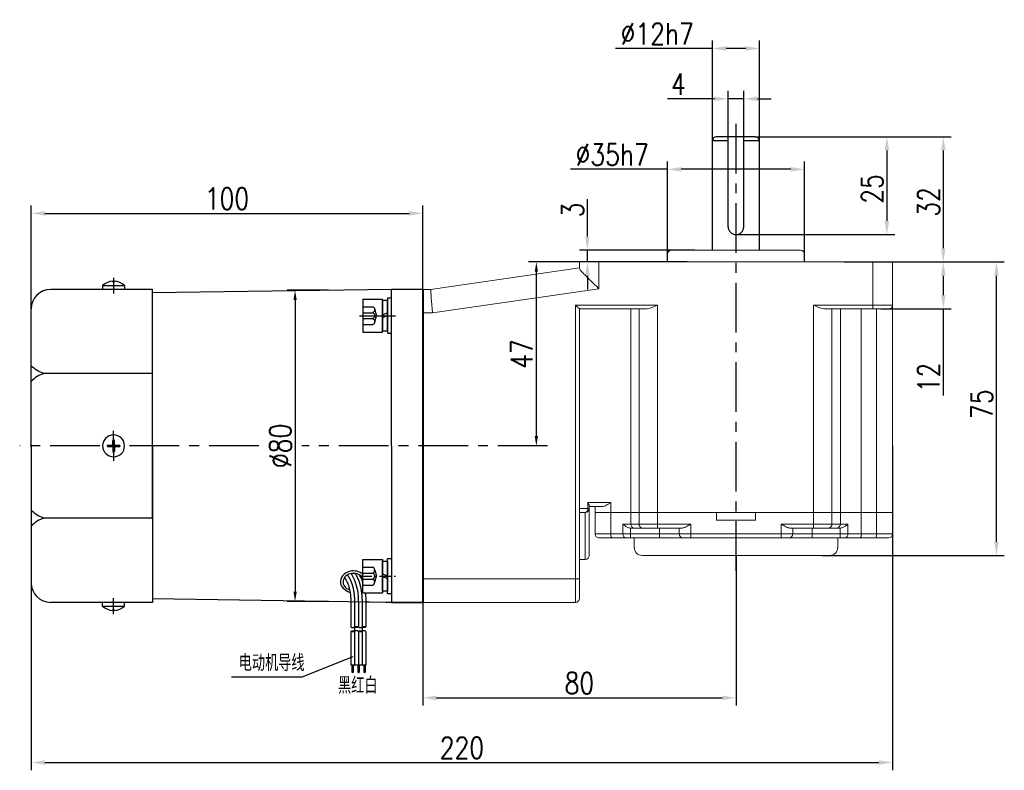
# Model space of a CAD drawing. Header units: inches. Extents: x -739 to 4096, y 9 to 1581.
# Tile 30 of 36: x 2758 to 3009, y 1046 to 1238. Entities that reach past the tile are written whole.
import ezdxf

# ---------------------------------------------------------------- set-up
doc = ezdxf.new("R2010")
doc.units = ezdxf.units.IN
doc.header["$LTSCALE"] = 10
doc.header["$MEASUREMENT"] = 0
doc.linetypes.add('CENTER', pattern=[10.16, 6.35, -1.27, 1.27, -1.27])
doc.linetypes.add('HIDDEN', pattern=[1.905, 1.27, -0.635])
for name, color, linetype in [('1轮廓实线层', 7, 'Continuous'), ('2细线层', 4, 'Continuous'), ('3中心线层', 1, 'CENTER'), ('4虚线层', 6, 'HIDDEN'), ('5剖面线层', 2, 'Continuous'), ('6文字层', 3, 'Continuous'), ('7标注层', 4, 'Continuous')]:
    doc.layers.add(name, color=color, linetype=linetype)
doc.layers.add('图层2', color=4, linetype='Continuous', lineweight=40)
doc.styles.add('PC_TEXTSTYLE', font='isocp.shx', dxfattribs={"width": 0.8, "bigfont": 'HZFS.SHX'})
doc.styles.add('TH_GBDIM', font='romans.shx', dxfattribs={"width": 0.8, "bigfont": 'gbcbig.shx'})
doc.dimstyles.new('TH_GBDIM', dxfattribs={"dimtxt": 3.5, "dimasz": 2.5, "dimexe": 2, "dimexo": 0, "dimgap": 1, "dimtad": 1, "dimdec": 4, "dimdsep": 46, "dimtxsty": 'TH_GBDIM', "dimcen": 0.09, "dimclrd": 4, "dimclre": 4, "dimclrt": 3, "dimadec": 0, "dimazin": 0, "dimtfac": 1, "dimtdec": 4, "dimtmove": 0, "dimatfit": 3, "dimfxl": 1, "dimtzin": 0, "dimarcsym": 0})
pattern_1 = [(45, (2694.6998, 922.9084), (1.436841, -1.436841), [])]
pattern_2 = [(45, (2692.7798, 922.9084), (1.436841, -1.436841), [])]

# ---------------------------------------------------------------- blocks, each defined once
blk = doc.blocks.new('*D166')
at = {"layer": '7标注层', "color": 4, "lineweight": -2, "transparency": 16777216}
for p, q in [((2760.76, 1147.12), (2760.76, 1190.12)), ((2860.8, 1168.69), (2860.8, 1190.12)), ((2764.26, 1188.12), (2857.3, 1188.12))]:
    blk.add_line(p, q, dxfattribs=at)
at = {"layer": '7标注层', "color": 4, "transparency": 16777216}
for points in [[(2764.26, 1188.7), (2764.26, 1187.54), (2760.76, 1188.12)], [(2857.3, 1188.7), (2857.3, 1187.54), (2860.8, 1188.12)]]:
    blk.add_solid(points, dxfattribs=at)
at = {"layer": 'Defpoints', "color": 0, "transparency": 16777216}
for p in [(2860.8, 1188.12), (2860.8, 1168.69), (2760.76, 1147.12)]:
    blk.add_point(p, dxfattribs=at)
at = {"layer": '7标注层', "color": 3, "transparency": 16777216, "insert": (2810.78, 1191.87), "char_height": 5.5, "attachment_point": 5, "style": 'TH_GBDIM'}
blk.add_mtext('100', dxfattribs=at)
blk = doc.blocks.new('*D167')
at = {"layer": '7标注层', "color": 4, "lineweight": -2, "transparency": 16777216}
for p, q in [((2836.72, 1168.45), (2826.16, 1168.45)), ((2828.16, 1165.95), (2828.16, 1091.43)), ((2836.72, 1088.93), (2826.16, 1088.93))]:
    blk.add_line(p, q, dxfattribs=at)
at = {"layer": '7标注层', "color": 4, "transparency": 16777216}
for points in [[(2827.74, 1165.95), (2828.58, 1165.95), (2828.16, 1168.45)], [(2827.74, 1091.43), (2828.58, 1091.43), (2828.16, 1088.93)]]:
    blk.add_solid(points, dxfattribs=at)
at = {"layer": 'Defpoints', "color": 0, "transparency": 16777216}
for p in [(2836.72, 1168.45), (2828.16, 1088.93), (2836.72, 1088.93)]:
    blk.add_point(p, dxfattribs=at)
at = {"layer": '7标注层', "color": 3, "transparency": 16777216, "insert": (2824.41, 1128.69), "char_height": 5.5, "attachment_point": 5, "rotation": 90, "style": 'TH_GBDIM'}
blk.add_mtext('{%%c80}{}{}', dxfattribs=at)
blk = doc.blocks.new('*D180')
at = {"layer": '7标注层', "color": 4, "lineweight": -2, "transparency": 16777216}
for p, q in [((2940.8, 1100.69), (2940.8, 1062.3)), ((2860.8, 1088.69), (2860.8, 1062.3)), ((2864.3, 1064.3), (2937.3, 1064.3))]:
    blk.add_line(p, q, dxfattribs=at)
at = {"layer": '7标注层', "color": 4, "transparency": 16777216}
for points in [[(2864.3, 1064.88), (2864.3, 1063.71), (2860.8, 1064.3)], [(2937.3, 1064.88), (2937.3, 1063.71), (2940.8, 1064.3)]]:
    blk.add_solid(points, dxfattribs=at)
at = {"layer": 'Defpoints', "color": 0, "transparency": 16777216}
for p in [(2940.8, 1100.69), (2860.8, 1088.69), (2940.8, 1064.3)]:
    blk.add_point(p, dxfattribs=at)
at = {"layer": '7标注层', "color": 3, "transparency": 16777216, "insert": (2900.8, 1068.05), "char_height": 5.5, "attachment_point": 5, "style": 'TH_GBDIM'}
blk.add_mtext('80', dxfattribs=at)
blk = doc.blocks.new('*D181')
at = {"layer": '7标注层', "color": 4, "lineweight": -2, "transparency": 16777216}
for p, q in [((2900.8, 1175.69), (2887.79, 1175.69)), ((2889.79, 1173.19), (2889.79, 1131.19)), ((2892.33, 1128.69), (2887.79, 1128.69))]:
    blk.add_line(p, q, dxfattribs=at)
at = {"layer": '7标注层', "color": 4, "transparency": 16777216}
for points in [[(2889.37, 1173.19), (2890.21, 1173.19), (2889.79, 1175.69)], [(2889.37, 1131.19), (2890.21, 1131.19), (2889.79, 1128.69)]]:
    blk.add_solid(points, dxfattribs=at)
at = {"layer": 'Defpoints', "color": 0, "transparency": 16777216}
for p in [(2900.8, 1175.69), (2889.79, 1128.69), (2892.33, 1128.69)]:
    blk.add_point(p, dxfattribs=at)
at = {"layer": '7标注层', "color": 3, "transparency": 16777216, "insert": (2886.04, 1152.19), "char_height": 5.5, "attachment_point": 5, "rotation": 90, "style": 'TH_GBDIM'}
blk.add_mtext('{47}{}{}', dxfattribs=at)
blk = doc.blocks.new('*D182')
at = {"layer": '7标注层', "color": 4, "lineweight": -2, "transparency": 16777216}
for p, q in [((2980.8, 1175.69), (2995.76, 1175.69)), ((2993.76, 1172.19), (2993.76, 1167.19)), ((2977.8, 1163.69), (2995.76, 1163.69)), ((2993.76, 1163.69), (2993.76, 1141.6))]:
    blk.add_line(p, q, dxfattribs=at)
at = {"layer": '7标注层', "color": 4, "transparency": 16777216}
for points in [[(2993.17, 1172.19), (2994.34, 1172.19), (2993.76, 1175.69)], [(2993.17, 1167.19), (2994.34, 1167.19), (2993.76, 1163.69)]]:
    blk.add_solid(points, dxfattribs=at)
at = {"layer": 'Defpoints', "color": 0, "transparency": 16777216}
for p in [(2980.8, 1175.69), (2977.8, 1163.69), (2993.76, 1163.69)]:
    blk.add_point(p, dxfattribs=at)
at = {"layer": '7标注层', "color": 3, "transparency": 16777216, "insert": (2990.01, 1146.16), "char_height": 5.5, "attachment_point": 5, "rotation": 90, "style": 'TH_GBDIM'}
blk.add_mtext('{12}{}{}', dxfattribs=at)
blk = doc.blocks.new('*D183')
at = {"layer": '7标注层', "color": 4, "lineweight": -2, "transparency": 16777216}
for p, q in [((2980.8, 1175.69), (3009.34, 1175.69)), ((3007.34, 1104.19), (3007.34, 1172.19)), ((2962.84, 1100.69), (3009.34, 1100.69))]:
    blk.add_line(p, q, dxfattribs=at)
at = {"layer": '7标注层', "color": 4, "transparency": 16777216}
for points in [[(3006.76, 1172.19), (3007.93, 1172.19), (3007.34, 1175.69)], [(3006.76, 1104.19), (3007.93, 1104.19), (3007.34, 1100.69)]]:
    blk.add_solid(points, dxfattribs=at)
at = {"layer": 'Defpoints', "color": 0, "transparency": 16777216}
for p in [(2980.8, 1175.69), (3007.34, 1175.69), (2962.84, 1100.69)]:
    blk.add_point(p, dxfattribs=at)
at = {"layer": '7标注层', "color": 3, "transparency": 16777216, "insert": (3003.59, 1139.35), "char_height": 5.5, "attachment_point": 5, "rotation": 90, "style": 'TH_GBDIM'}
blk.add_mtext('{75}{}{}', dxfattribs=at)
blk = doc.blocks.new('*D184')
at = {"layer": '7标注层', "color": 4, "lineweight": -2, "transparency": 16777216}
for p, q in [((2902.83, 1182.19), (2902.83, 1191.75)), ((2930.26, 1178.69), (2900.83, 1178.69)), ((2902.83, 1175.69), (2902.83, 1178.69)), ((2928.3, 1175.69), (2900.83, 1175.69)), ((2902.83, 1172.19), (2902.83, 1168.69))]:
    blk.add_line(p, q, dxfattribs=at)
at = {"layer": '7标注层', "color": 4, "transparency": 16777216}
for points in [[(2902.25, 1182.19), (2903.41, 1182.19), (2902.83, 1178.69)], [(2902.25, 1172.19), (2903.41, 1172.19), (2902.83, 1175.69)]]:
    blk.add_solid(points, dxfattribs=at)
at = {"layer": 'Defpoints', "color": 0, "transparency": 16777216}
for p in [(2902.83, 1178.69), (2930.26, 1178.69), (2928.3, 1175.69)]:
    blk.add_point(p, dxfattribs=at)
at = {"layer": '7标注层', "color": 3, "transparency": 16777216, "insert": (2899.08, 1188.96), "char_height": 5.5, "attachment_point": 5, "rotation": 90, "style": 'TH_GBDIM'}
blk.add_mtext('{3}{}{}', dxfattribs=at)
blk = doc.blocks.new('*D185')
at = {"layer": '7标注层', "color": 4, "lineweight": -2, "transparency": 16777216}
for p, q in [((2945.8, 1207.69), (2981.35, 1207.69)), ((2979.35, 1204.19), (2979.35, 1186.19)), ((2940.8, 1182.69), (2981.35, 1182.69))]:
    blk.add_line(p, q, dxfattribs=at)
at = {"layer": '7标注层', "color": 4, "transparency": 16777216}
for points in [[(2978.76, 1204.19), (2979.93, 1204.19), (2979.35, 1207.69)], [(2978.76, 1186.19), (2979.93, 1186.19), (2979.35, 1182.69)]]:
    blk.add_solid(points, dxfattribs=at)
at = {"layer": 'Defpoints', "color": 0, "transparency": 16777216}
for p in [(2945.8, 1207.69), (2940.8, 1182.69), (2979.35, 1182.69)]:
    blk.add_point(p, dxfattribs=at)
at = {"layer": '7标注层', "color": 3, "transparency": 16777216, "insert": (2975.6, 1194.36), "char_height": 5.5, "attachment_point": 5, "rotation": 90, "style": 'TH_GBDIM'}
blk.add_mtext('{25}{}{}', dxfattribs=at)
blk = doc.blocks.new('*D186')
at = {"layer": '7标注层', "color": 4, "lineweight": -2, "transparency": 16777216}
for p, q in [((2950.48, 1207.69), (2995.76, 1207.69)), ((2993.76, 1204.19), (2993.76, 1179.19)), ((2968.34, 1175.69), (2995.76, 1175.69))]:
    blk.add_line(p, q, dxfattribs=at)
at = {"layer": '7标注层', "color": 4, "transparency": 16777216}
for points in [[(2993.17, 1204.19), (2994.34, 1204.19), (2993.76, 1207.69)], [(2993.17, 1179.19), (2994.34, 1179.19), (2993.76, 1175.69)]]:
    blk.add_solid(points, dxfattribs=at)
at = {"layer": 'Defpoints', "color": 0, "transparency": 16777216}
for p in [(2950.48, 1207.69), (2968.34, 1175.69), (2993.76, 1175.69)]:
    blk.add_point(p, dxfattribs=at)
at = {"layer": '7标注层', "color": 3, "transparency": 16777216, "insert": (2990.01, 1191.05), "char_height": 5.5, "attachment_point": 5, "rotation": 90, "style": 'TH_GBDIM'}
blk.add_mtext('{32}{}{}', dxfattribs=at)
blk = doc.blocks.new('*D187')
at = {"layer": '7标注层', "color": 4, "lineweight": -2, "transparency": 16777216}
for p, q in [((2938.8, 1204.69), (2938.8, 1219.39)), ((2942.8, 1204.69), (2942.8, 1219.39)), ((2935.3, 1217.39), (2923.27, 1217.39)), ((2942.8, 1217.39), (2938.8, 1217.39)), ((2946.3, 1217.39), (2949.8, 1217.39))]:
    blk.add_line(p, q, dxfattribs=at)
at = {"layer": '7标注层', "color": 4, "transparency": 16777216}
for points in [[(2935.3, 1217.97), (2935.3, 1216.8), (2938.8, 1217.39)], [(2946.3, 1217.97), (2946.3, 1216.8), (2942.8, 1217.39)]]:
    blk.add_solid(points, dxfattribs=at)
at = {"layer": 'Defpoints', "color": 0, "transparency": 16777216}
for p in [(2942.8, 1217.39), (2938.8, 1204.69), (2942.8, 1204.69)]:
    blk.add_point(p, dxfattribs=at)
at = {"layer": '7标注层', "color": 3, "transparency": 16777216, "insert": (2926.05, 1221.14), "char_height": 5.5, "attachment_point": 5, "style": 'TH_GBDIM'}
blk.add_mtext('{4}{}{}', dxfattribs=at)
blk = doc.blocks.new('*D188')
at = {"layer": '7标注层', "color": 4, "lineweight": -2, "transparency": 16777216}
for p, q in [((2760.76, 1128.69), (2760.76, 1045.77)), ((2980.8, 1128.69), (2980.8, 1045.77)), ((2764.26, 1047.77), (2977.3, 1047.77))]:
    blk.add_line(p, q, dxfattribs=at)
at = {"layer": '7标注层', "color": 4, "transparency": 16777216}
for points in [[(2764.26, 1048.35), (2764.26, 1047.19), (2760.76, 1047.77)], [(2977.3, 1048.35), (2977.3, 1047.19), (2980.8, 1047.77)]]:
    blk.add_solid(points, dxfattribs=at)
at = {"layer": 'Defpoints', "color": 0, "transparency": 16777216}
for p in [(2760.76, 1128.69), (2980.8, 1128.69), (2980.8, 1047.77)]:
    blk.add_point(p, dxfattribs=at)
at = {"layer": '7标注层', "color": 3, "transparency": 16777216, "insert": (2870.78, 1051.52), "char_height": 5.5, "attachment_point": 5, "style": 'TH_GBDIM'}
blk.add_mtext('220', dxfattribs=at)
blk = doc.blocks.new('GB93_5_0.65_R')
at = {"layer": '1轮廓实线层'}
for p, q in [((3.85, 1.3), (-3.85, 1.3)), ((-3.85, 1.3), (-3.85, 0)), ((-3.85, 0), (3.85, 0)), ((0, 0), (-0.56, 1.3)), ((0.7, 0), (0.14, 1.3)), ((3.85, 0), (3.85, 1.3))]:
    blk.add_line(p, q, dxfattribs=at)
blk = doc.blocks.new('A$C2A8800F1')
at = {"layer": '1轮廓实线层'}
for p, q in [((7, 9.25), (6, 9.25)), ((6, 9.25), (6, 7.4)), ((7, 7.4), (7, 9.25)), ((6, 7.4), (6, 2.1)), ((7, 2.1), (7, 7.4)), ((6, 2.1), (6, 0.25)), ((6, 0.25), (7, 0.25)), ((7, 0.25), (7, 2.1))]:
    blk.add_line(p, q, dxfattribs=at)
at = {"layer": '1轮廓实线层', "rotation": 89.99999999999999}
blk.add_blockref('GB93_5_0.65_R', (6, 4.75), dxfattribs=at)
blk = doc.blocks.new('GB／T70.1M5M8')
at = {"layer": '1轮廓实线层'}
for p, q in [((0, -4.25), (0, 4.25)), ((0, 4.25), (5, 4.25)), ((5, 4.25), (5, -4.25)), ((0, -4.25), (5, -4.25))]:
    blk.add_line(p, q, dxfattribs=at)
at = {"layer": '4虚线层'}
for p, q in [((0, 2.29), (2.5, 2.29)), ((0, 0.76), (2.5, 0.76)), ((3, 1.53), (3.45, 0)), ((3, -1.53), (3.45, 0)), ((0, -0.76), (2.5, -0.76)), ((0, -2.29), (2.5, -2.29))]:
    blk.add_line(p, q, dxfattribs=at)
for centre in [(2.17, 1.53), (2.17, 0), (2.17, -1.53)]:
    blk.add_arc(centre, 0.833, 293.5487, 66.4513, dxfattribs=at)
blk = doc.blocks.new('*D235')
at = {"layer": '7标注层', "color": 4, "lineweight": -2, "transparency": 16777216}
for p, q in [((2923.3, 1175.69), (2923.3, 1201.38)), ((2958.3, 1175.69), (2958.3, 1201.38)), ((2923.3, 1199.38), (2898.52, 1199.38)), ((2954.8, 1199.38), (2926.8, 1199.38))]:
    blk.add_line(p, q, dxfattribs=at)
at = {"layer": '7标注层', "color": 4, "transparency": 16777216}
for points in [[(2926.8, 1199.96), (2926.8, 1198.79), (2923.3, 1199.38)], [(2954.8, 1199.96), (2954.8, 1198.79), (2958.3, 1199.38)]]:
    blk.add_solid(points, dxfattribs=at)
at = {"layer": 'Defpoints', "color": 0, "transparency": 16777216}
for p in [(2958.3, 1199.38), (2923.3, 1175.69), (2958.3, 1175.69)]:
    blk.add_point(p, dxfattribs=at)
at = {"layer": '7标注层', "color": 3, "transparency": 16777216, "insert": (2909.16, 1203.13), "char_height": 5.5, "attachment_point": 5, "style": 'TH_GBDIM'}
blk.add_mtext('\\A1;%%c35h7', dxfattribs=at)
blk = doc.blocks.new('*D236')
at = {"layer": '7标注层', "color": 4, "lineweight": -2, "transparency": 16777216}
for p, q in [((2934.8, 1230.26), (2910.02, 1230.26)), ((2934.8, 1205.53), (2934.8, 1232.26)), ((2943.3, 1230.26), (2938.3, 1230.26)), ((2946.8, 1204.95), (2946.8, 1232.26))]:
    blk.add_line(p, q, dxfattribs=at)
at = {"layer": '7标注层', "color": 4, "transparency": 16777216}
for points in [[(2938.3, 1230.84), (2938.3, 1229.67), (2934.8, 1230.26)], [(2943.3, 1230.84), (2943.3, 1229.67), (2946.8, 1230.26)]]:
    blk.add_solid(points, dxfattribs=at)
at = {"layer": 'Defpoints', "color": 0, "transparency": 16777216}
for p in [(2946.8, 1230.26), (2934.8, 1205.53), (2946.8, 1204.95)]:
    blk.add_point(p, dxfattribs=at)
at = {"layer": '7标注层', "color": 3, "transparency": 16777216, "insert": (2920.66, 1234.01), "char_height": 5.5, "attachment_point": 5, "style": 'TH_GBDIM'}
blk.add_mtext('\\A1;%%c12h7', dxfattribs=at)

msp = doc.modelspace()

# ---------------------------------------------------------------- hatches: boundary and pattern name
at = {"layer": '5剖面线层'}
h = msp.add_hatch(dxfattribs=at)
h.set_pattern_fill('ANSI31', color=256, scale=0.64, angle=90, style=0)
h.set_pattern_definition(pattern_2)
edge = h.paths.add_edge_path()
edge.add_spline(control_points=[(2843.362, 1082.41), (2843.522, 1082.49), (2843.842, 1082.65), (2844.162, 1082.49), (2844.322, 1082.41)], knot_values=[0, 0, 0, 0, 0.5059644, 1.0119289, 1.0119289, 1.0119289, 1.0119289], degree=3, periodic=0)
edge.add_spline(control_points=[(2844.322, 1082.41), (2844.162, 1082.33), (2843.842, 1082.17), (2843.522, 1082.33), (2843.362, 1082.41)], knot_values=[0, 0, 0, 0, 0.5059644, 1.0119289, 1.0119289, 1.0119289, 1.0119289], degree=3, periodic=0)
h = msp.add_hatch(dxfattribs=at)
h.set_pattern_fill('ANSI31', color=256, scale=0.64, angle=90, style=0)
h.set_pattern_definition(pattern_1)
edge = h.paths.add_edge_path()
edge.add_spline(control_points=[(2845.282, 1082.41), (2845.442, 1082.49), (2845.762, 1082.65), (2846.082, 1082.49), (2846.242, 1082.41)], knot_values=[0, 0, 0, 0, 0.5059644, 1.0119289, 1.0119289, 1.0119289, 1.0119289], degree=3, periodic=0)
edge.add_spline(control_points=[(2846.242, 1082.41), (2846.082, 1082.33), (2845.762, 1082.17), (2845.442, 1082.33), (2845.282, 1082.41)], knot_values=[0, 0, 0, 0, 0.5059644, 1.0119289, 1.0119289, 1.0119289, 1.0119289], degree=3, periodic=0)
h = msp.add_hatch(dxfattribs=at)
h.set_pattern_fill('ANSI31', color=256, scale=0.64, angle=90, style=0)
h.set_pattern_definition(pattern_2)
edge = h.paths.add_edge_path()
edge.add_spline(control_points=[(2843.362, 1081.29), (2843.202, 1081.21), (2842.882, 1081.05), (2842.562, 1081.21), (2842.402, 1081.29)], knot_values=[0, 0, 0, 0, 0.5059644, 1.0119289, 1.0119289, 1.0119289, 1.0119289], degree=3, periodic=0)
edge.add_spline(control_points=[(2842.402, 1081.29), (2842.562, 1081.37), (2842.882, 1081.53), (2843.202, 1081.37), (2843.362, 1081.29)], knot_values=[0, 0, 0, 0, 0.5059644, 1.0119289, 1.0119289, 1.0119289, 1.0119289], degree=3, periodic=0)
h = msp.add_hatch(dxfattribs=at)
h.set_pattern_fill('ANSI31', color=256, scale=0.64, angle=90, style=0)
h.set_pattern_definition(pattern_1)
edge = h.paths.add_edge_path()
edge.add_spline(control_points=[(2845.282, 1081.29), (2845.122, 1081.21), (2844.802, 1081.05), (2844.482, 1081.21), (2844.322, 1081.29)], knot_values=[0, 0, 0, 0, 0.5059644, 1.0119289, 1.0119289, 1.0119289, 1.0119289], degree=3, periodic=0)
edge.add_spline(control_points=[(2844.322, 1081.29), (2844.482, 1081.37), (2844.802, 1081.53), (2845.122, 1081.37), (2845.282, 1081.29)], knot_values=[0, 0, 0, 0, 0.5059644, 1.0119289, 1.0119289, 1.0119289, 1.0119289], degree=3, periodic=0)

# ---------------------------------------------------------------- linework, layer by layer
for p, q in [((2778.997, 1169.691), (2778.997, 1168.691)), ((2778.997, 1169.691), (2784.597, 1169.691)), ((2781.597, 1170.755), (2781.597, 1170.593)), ((2781.597, 1170.593), (2781.997, 1170.593)), ((2781.997, 1170.755), (2781.997, 1170.593)), ((2784.597, 1169.691), (2784.597, 1168.691)), ((2779.797, 1168.691), (2765.761, 1168.691)), ((2781.297, 1168.691), (2779.797, 1168.691)), ((2781.497, 1168.691), (2781.297, 1168.691)), ((2782.997, 1168.691), (2781.497, 1168.691)), ((2791.761, 1168.691), (2782.997, 1168.691)), ((2791.761, 1167.691), (2791.761, 1168.691)), ((2791.761, 1149.062), (2791.761, 1167.691)), ((2760.761, 1158.691), (2760.761, 1163.691)), ((2760.761, 1128.691), (2760.761, 1158.691)), ((2791.761, 1128.691), (2791.761, 1149.062)), ((2781.597, 1128.891), (2781.597, 1130.091)), ((2781.597, 1130.091), (2781.997, 1130.091)), ((2781.997, 1128.891), (2781.997, 1130.091)), ((2760.761, 1128.691), (2760.761, 1098.691)), ((2780.219, 1128.891), (2781.597, 1128.891)), ((2780.219, 1128.691), (2780.219, 1128.891)), ((2780.219, 1128.691), (2780.219, 1128.491)), ((2780.219, 1128.491), (2781.597, 1128.491)), ((2781.597, 1128.491), (2781.597, 1127.291)), ((2781.597, 1127.291), (2781.997, 1127.291)), ((2781.997, 1128.891), (2783.375, 1128.891)), ((2781.997, 1128.491), (2783.375, 1128.491)), ((2781.997, 1128.491), (2781.997, 1127.291)), ((2783.375, 1128.691), (2783.375, 1128.891)), ((2783.375, 1128.691), (2783.375, 1128.491)), ((2791.761, 1128.691), (2791.761, 1108.319)), ((2791.761, 1108.319), (2791.761, 1089.691)), ((2760.761, 1098.691), (2760.761, 1093.691)), ((2791.761, 1089.691), (2791.761, 1088.691)), ((2779.797, 1088.691), (2765.761, 1088.691)), ((2778.997, 1087.691), (2778.997, 1088.691)), ((2778.997, 1087.691), (2784.597, 1087.691)), ((2781.297, 1088.691), (2779.797, 1088.691)), ((2781.497, 1088.691), (2781.297, 1088.691)), ((2782.997, 1088.691), (2781.497, 1088.691)), ((2781.597, 1086.627), (2781.597, 1086.788)), ((2781.597, 1086.788), (2781.997, 1086.788)), ((2781.997, 1086.627), (2781.997, 1086.788)), ((2791.761, 1088.691), (2782.997, 1088.691)), ((2784.597, 1087.691), (2784.597, 1088.691)), ((2852.797, 1088.691), (2860.797, 1088.691))]:
    msp.add_line(p, q)
at = {"color": 4}
msp.add_line((2829.908, 1069.618), (2811.9, 1069.618), dxfattribs=at)
for centre, radius, start, end in [((2781.797, 1166.557), 4.202, 92.72782, 131.78072), ((2781.797, 1166.557), 4.202, 48.21928, 87.27218), ((2765.761, 1163.691), 5, 90, 180), ((2781.797, 1128.691), 2.8, 0, 180), ((2781.797, 1128.691), 2.8, 180, 0), ((2765.761, 1093.691), 5, 180, 270), ((2781.797, 1090.824), 4.202, 228.21928, 267.27218), ((2781.797, 1090.824), 4.202, 272.72782, 311.78072)]:
    msp.add_arc(centre, radius, start, end)
msp.add_ellipse((2843.05, 1093.926), major_axis=(2.645, 0), ratio=0.8210669, start_param=0.3893775, end_param=4.3399555)
msp.add_open_spline([(2845.497, 1095.805), (2845.349, 1095.946), (2845.186, 1096.073), (2844.684, 1096.392), (2844.316, 1096.544), (2843.369, 1096.768), (2842.769, 1096.771), (2841.641, 1096.516), (2841.114, 1096.257), (2840.392, 1095.623), (2840.146, 1095.3), (2839.841, 1094.621), (2839.765, 1094.274), (2839.765, 1093.926), (2839.765, 1093.682), (2839.802, 1093.438), (2839.965, 1092.909), (2840.627, 1091.821), (2842.211, 1091.198)], degree=3, knots=[3.8520115, 3.8520115, 3.8520115, 3.8520115, 4.0543722, 4.0543722, 4.4314523, 4.4314523, 4.9815414, 4.9815414, 5.5316305, 5.5316305, 5.9295236, 5.9295236, 6.2831853, 6.2831853, 6.2831853, 6.5312098, 6.5312098, 6.8439632, 6.8439632, 6.8439632, 6.8439632])
at = {"layer": '1轮廓实线层'}
for p, q in [((2945.797, 1207.691), (2935.797, 1207.691)), ((2938.797, 1184.691), (2938.797, 1207.691)), ((2942.797, 1184.691), (2942.797, 1207.691)), ((2934.797, 1178.691), (2934.797, 1206.691)), ((2938.797, 1206.691), (2934.797, 1206.691)), ((2946.797, 1206.691), (2942.797, 1206.691)), ((2946.797, 1178.691), (2946.797, 1206.691)), ((2852.797, 1168.691), (2791.761, 1167.773)), ((2860.797, 1168.691), (2852.797, 1168.691)), ((2852.797, 1128.691), (2852.797, 1168.691)), ((2852.797, 1128.691), (2852.797, 1168.691)), ((2852.797, 1128.691), (2852.797, 1168.691)), ((2791.761, 1147.171), (2764.038, 1147.171)), ((2791.761, 1110.21), (2791.761, 1128.691)), ((2852.797, 1128.691), (2852.797, 1088.691)), ((2852.797, 1128.691), (2852.797, 1088.691)), ((2791.761, 1110.21), (2764.038, 1110.21)), ((2852.797, 1088.691), (2791.761, 1089.608)), ((2852.797, 1088.691), (2846.238, 1088.789)), ((2860.797, 1088.691), (2851.297, 1088.691)), ((2860.797, 1088.691), (2852.797, 1088.691)), ((2860.797, 1088.691), (2852.797, 1088.691)), ((2842.402, 1086.376), (2842.402, 1082.41)), ((2844.322, 1086.376), (2844.322, 1082.41)), ((2846.242, 1086.376), (2846.242, 1082.41)), ((2842.402, 1081.29), (2842.402, 1072.641)), ((2844.322, 1081.29), (2844.322, 1072.641)), ((2846.242, 1081.29), (2846.242, 1072.641)), ((2846.242, 1072.641), (2842.402, 1072.641)), ((2842.689, 1072.641), (2842.689, 1070.83)), ((2843.009, 1072.641), (2843.009, 1070.83)), ((2844.17, 1072.641), (2844.17, 1070.83)), ((2844.517, 1072.641), (2844.517, 1070.83)), ((2845.72, 1072.641), (2845.72, 1070.83)), ((2846.04, 1072.641), (2846.04, 1070.83))]:
    msp.add_line(p, q, dxfattribs=at)
at = {"layer": '1轮廓实线层', "color": 115, "linetype": 'Continuous', "lineweight": 15}
msp.add_line((2925.801, 1179.691), (2925.797, 1179.691), dxfattribs=at)
at = {"layer": '1轮廓实线层', "color": 7, "linetype": 'Continuous', "lineweight": 15}
for p, q in [((2923.297, 1177.691), (2923.297, 1175.691)), ((2924.297, 1178.691), (2957.297, 1178.691)), ((2958.297, 1175.691), (2958.297, 1177.691)), ((2900.797, 1174.106), (2900.797, 1175.691)), ((2900.797, 1175.691), (2905.797, 1175.691)), ((2905.797, 1175.691), (2905.797, 1168.852)), ((2905.797, 1175.691), (2975.797, 1175.691)), ((2975.797, 1164.691), (2975.797, 1175.691)), ((2975.797, 1175.691), (2980.797, 1175.691)), ((2980.797, 1175.691), (2980.797, 1164.691)), ((2862.797, 1168.691), (2900.797, 1174.191)), ((2860.797, 1168.691), (2862.797, 1168.691)), ((2905.797, 1168.852), (2863.229, 1162.691)), ((2899.797, 1164.691), (2920.727, 1164.691)), ((2899.797, 1094.691), (2899.797, 1164.691)), ((2920.727, 1164.691), (2920.727, 1111.691)), ((2960.618, 1164.691), (2975.797, 1164.691)), ((2960.618, 1111.691), (2960.618, 1164.691)), ((2975.797, 1164.691), (2980.797, 1164.691)), ((2975.797, 1164.691), (2975.797, 1163.691)), ((2980.797, 1164.691), (2980.797, 1111.691)), ((2863.229, 1162.691), (2860.797, 1162.691)), ((2917.727, 1163.691), (2900.797, 1163.691)), ((2900.797, 1163.691), (2900.797, 1094.691)), ((2913.921, 1163.691), (2913.921, 1111.691)), ((2916.028, 1111.691), (2916.028, 1163.691)), ((2975.797, 1163.691), (2963.618, 1163.691)), ((2965.316, 1163.691), (2965.316, 1111.691)), ((2967.453, 1163.691), (2967.453, 1111.691)), ((2972.815, 1163.691), (2972.815, 1111.691)), ((2979.797, 1163.691), (2975.797, 1163.691)), ((2976.665, 1111.691), (2976.665, 1163.691)), ((2900.797, 1112.691), (2902.975, 1112.691)), ((2902.975, 1112.691), (2902.975, 1114.191)), ((2902.975, 1114.191), (2908.848, 1114.191)), ((2903.297, 1112.691), (2902.975, 1112.691)), ((2903.297, 1113.422), (2903.297, 1112.691)), ((2906.601, 1113.191), (2903.297, 1113.191)), ((2903.297, 1112.691), (2903.297, 1100.691)), ((2904.797, 1111.691), (2904.797, 1113.191)), ((2908.848, 1114.191), (2908.848, 1111.691)), ((2902.297, 1111.691), (2900.797, 1111.691)), ((2902.297, 1099.691), (2902.297, 1111.691)), ((2904.797, 1106.191), (2904.797, 1111.691)), ((2904.797, 1111.691), (2908.848, 1111.691)), ((2908.848, 1111.691), (2908.848, 1106.191)), ((2908.848, 1111.691), (2913.921, 1111.691)), ((2913.921, 1111.691), (2913.921, 1108.691)), ((2913.921, 1111.691), (2916.028, 1111.691)), ((2916.028, 1108.691), (2916.028, 1111.691)), ((2916.028, 1111.691), (2920.727, 1111.691)), ((2920.727, 1111.691), (2920.727, 1108.691)), ((2920.727, 1111.691), (2935.797, 1111.691)), ((2920.727, 1111.691), (2960.618, 1111.691)), ((2935.797, 1109.691), (2935.797, 1111.691)), ((2935.797, 1109.691), (2945.797, 1109.691)), ((2945.797, 1111.691), (2945.797, 1109.691)), ((2945.797, 1111.691), (2960.618, 1111.691)), ((2960.618, 1108.691), (2960.618, 1111.691)), ((2960.618, 1111.691), (2965.316, 1111.691)), ((2965.316, 1111.691), (2965.316, 1108.691)), ((2965.316, 1111.691), (2967.453, 1111.691)), ((2967.453, 1111.691), (2967.453, 1108.691)), ((2967.453, 1111.691), (2972.815, 1111.691)), ((2972.815, 1111.691), (2972.815, 1106.191)), ((2972.815, 1111.691), (2976.665, 1111.691)), ((2976.665, 1106.191), (2976.665, 1111.691)), ((2976.665, 1111.691), (2980.797, 1111.691)), ((2980.797, 1111.691), (2980.797, 1106.191)), ((2911.93, 1108.691), (2913.921, 1108.691)), ((2911.93, 1106.191), (2911.93, 1108.691)), ((2913.921, 1107.691), (2913.867, 1107.692)), ((2913.867, 1107.692), (2913.867, 1106.191)), ((2913.921, 1108.691), (2916.028, 1108.691)), ((2914.86, 1107.691), (2913.921, 1107.691)), ((2916.968, 1107.691), (2914.86, 1107.691)), ((2916.028, 1108.691), (2920.727, 1108.691)), ((2920.727, 1107.691), (2916.968, 1107.691)), ((2920.727, 1108.691), (2929.297, 1108.691)), ((2920.727, 1107.691), (2920.727, 1108.691)), ((2927.061, 1107.691), (2920.727, 1107.691)), ((2921.297, 1107.691), (2921.297, 1106.191)), ((2926.297, 1106.191), (2926.297, 1107.691)), ((2929.297, 1108.691), (2929.297, 1106.191)), ((2952.297, 1108.691), (2960.618, 1108.691)), ((2952.297, 1106.191), (2952.297, 1108.691)), ((2960.618, 1107.691), (2954.533, 1107.691)), ((2955.297, 1107.691), (2955.297, 1106.191)), ((2960.297, 1107.691), (2960.297, 1106.191)), ((2960.618, 1108.691), (2965.316, 1108.691)), ((2960.618, 1108.691), (2960.618, 1107.691)), ((2964.377, 1107.691), (2960.618, 1107.691)), ((2966.513, 1107.691), (2964.377, 1107.691)), ((2965.316, 1108.691), (2967.453, 1108.691)), ((2967.389, 1107.691), (2966.513, 1107.691)), ((2967.37, 1106.191), (2967.37, 1107.691)), ((2967.453, 1108.691), (2969.368, 1108.691)), ((2969.368, 1108.691), (2969.368, 1106.191)), ((2904.797, 1106.191), (2908.848, 1106.191)), ((2909.037, 1105.191), (2905.797, 1105.191)), ((2908.848, 1106.191), (2911.93, 1106.191)), ((2912.576, 1105.191), (2909.037, 1105.191)), ((2911.93, 1106.191), (2913.867, 1106.191)), ((2913.867, 1105.191), (2912.576, 1105.191)), ((2913.867, 1106.191), (2921.297, 1106.191)), ((2913.867, 1106.191), (2913.867, 1105.191)), ((2921.297, 1105.191), (2913.867, 1105.191)), ((2914.797, 1105.191), (2914.797, 1102.691)), ((2921.297, 1106.191), (2926.297, 1106.191)), ((2921.297, 1106.191), (2921.297, 1105.191)), ((2927.297, 1105.191), (2921.297, 1105.191)), ((2926.297, 1106.191), (2929.297, 1106.191)), ((2929.297, 1105.191), (2927.297, 1105.191)), ((2929.297, 1106.191), (2952.297, 1106.191)), ((2929.297, 1106.191), (2929.297, 1105.191)), ((2952.297, 1105.191), (2929.297, 1105.191)), ((2952.297, 1105.191), (2952.297, 1106.191)), ((2952.297, 1106.191), (2955.297, 1106.191)), ((2954.297, 1105.191), (2952.297, 1105.191)), ((2960.297, 1105.191), (2954.297, 1105.191)), ((2955.297, 1106.191), (2960.297, 1106.191)), ((2960.297, 1105.191), (2960.297, 1106.191)), ((2960.297, 1106.191), (2967.37, 1106.191)), ((2967.37, 1105.191), (2960.297, 1105.191)), ((2966.797, 1102.691), (2966.797, 1105.191)), ((2967.37, 1106.191), (2969.368, 1106.191)), ((2967.37, 1105.191), (2967.37, 1106.191)), ((2968.702, 1105.191), (2967.37, 1105.191)), ((2972.642, 1105.191), (2968.702, 1105.191)), ((2969.368, 1106.191), (2972.815, 1106.191)), ((2976.491, 1105.191), (2972.642, 1105.191)), ((2972.815, 1106.191), (2976.665, 1106.191)), ((2979.797, 1105.191), (2976.491, 1105.191)), ((2976.665, 1106.191), (2980.797, 1106.191)), ((2902.297, 1099.691), (2900.797, 1099.691)), ((2964.797, 1100.691), (2916.797, 1100.691)), ((2860.797, 1094.691), (2899.797, 1094.691)), ((2899.797, 1088.691), (2899.797, 1094.691)), ((2899.797, 1094.691), (2900.797, 1094.691)), ((2900.797, 1094.691), (2900.797, 1089.691)), ((2899.797, 1088.691), (2860.797, 1088.691))]:
    msp.add_line(p, q, dxfattribs=at)
at = {"layer": '1轮廓实线层', "color": 7, "linetype": 'Continuous', "lineweight": 15, "flags": 128}
for points in [[(2862.797, 1168.691), (2862.803, 1168.599), (2862.823, 1168.329), (2862.855, 1167.887), (2862.898, 1167.287), (2862.951, 1166.547), (2863.013, 1165.691), (2863.081, 1164.743), (2863.154, 1163.733), (2863.229, 1162.691)], [(2900.797, 1163.691), (2900.778, 1163.71), (2900.721, 1163.767), (2900.628, 1163.859), (2900.504, 1163.984), (2900.352, 1164.135), (2900.18, 1164.308), (2899.992, 1164.496), (2899.797, 1164.691)], [(2911.93, 1106.191), (2911.943, 1105.996), (2911.979, 1105.808), (2912.039, 1105.635), (2912.119, 1105.484), (2912.217, 1105.359), (2912.329, 1105.267), (2912.45, 1105.21), (2912.576, 1105.191)]]:
    msp.add_lwpolyline(points, dxfattribs=at)
at = {"layer": '1轮廓实线层'}
for centre, radius, start, end in [((2935.797, 1206.691), 1, 90, 180), ((2945.797, 1206.691), 1, 0, 90), ((2940.797, 1184.691), 2, 180, 0)]:
    msp.add_arc(centre, radius, start, end, dxfattribs=at)
at = {"layer": '1轮廓实线层', "color": 7, "linetype": 'Continuous', "lineweight": 15}
for centre, radius, start, end in [((2924.297, 1177.691), 1, 90, 180), ((2957.297, 1177.691), 1, 0, 90), ((2979.797, 1164.691), 1, 270, 0), ((2902.098, 1112.556), 0.888, 282.96715, 8.75181), ((2902.297, 1112.691), 1, 270, 0), ((2914.892, 1108.661), 0.971, 178.27456, 268.1638), ((2916.999, 1108.661), 0.971, 178.2746, 268.16376), ((2964.346, 1108.661), 0.971, 271.83621, 1.7254), ((2966.482, 1108.661), 0.971, 271.83631, 1.72552), ((2905.797, 1106.191), 1, 180, 270), ((2910.307, 1105.95), 1.479, 170.62172, 210.8799), ((2927.297, 1106.191), 1, 180, 270), ((2954.297, 1106.191), 1, 270, 0), ((2968.494, 1106.052), 0.886, 283.63506, 9.03328), ((2971.245, 1105.948), 1.589, 331.51786, 8.77971), ((2975.095, 1105.948), 1.589, 331.51849, 8.77908), ((2979.797, 1106.191), 1, 270, 0), ((2916.797, 1102.691), 2, 180, 270), ((2964.797, 1102.691), 2, 270, 0), ((2902.297, 1100.691), 1, 270, 0), ((2899.797, 1089.691), 1, 270, 0)]:
    msp.add_arc(centre, radius, start, end, dxfattribs=at)
for points, knots in [([(2905.797, 1168.852), (2905.793, 1168.855), (2905.463, 1169.173), (2904.793, 1169.818), (2903.802, 1170.777), (2902.924, 1171.639), (2902.184, 1172.384), (2901.525, 1173.076), (2900.938, 1173.741), (2900.844, 1173.984), (2900.797, 1174.106)], [0, 0, 0, 0, 0.0016274, 0.1435129, 0.2910808, 0.4426062, 0.5569336, 0.6742378, 0.8367196, 1, 1, 1, 1]), ([(2920.727, 1164.691), (2920.722, 1164.689), (2920.445, 1164.564), (2919.702, 1164.237), (2918.674, 1163.802), (2917.987, 1163.721), (2917.727, 1163.691)], [0, 0, 0, 0, 0.0041816, 0.2699415, 0.7228421, 1, 1, 1, 1]), ([(2963.618, 1163.691), (2963.357, 1163.721), (2962.671, 1163.802), (2961.643, 1164.237), (2960.9, 1164.564), (2960.622, 1164.689), (2960.618, 1164.691)], [0, 0, 0, 0, 0.2771575, 0.7300585, 0.9958189, 1, 1, 1, 1]), ([(2903.297, 1113.422), (2903.28, 1113.527), (2903.242, 1113.757), (2903.079, 1114.039), (2902.976, 1114.189), (2902.975, 1114.191)], [0, 0, 0, 0, 0.4522733, 0.9943778, 1, 1, 1, 1]), ([(2908.848, 1114.191), (2908.844, 1114.189), (2908.616, 1114.052), (2908.055, 1113.715), (2907.297, 1113.288), (2906.788, 1113.217), (2906.601, 1113.191)], [0, 0, 0, 0, 0.0039338, 0.2968827, 0.7420332, 1, 1, 1, 1]), ([(2913.867, 1107.692), (2913.698, 1107.715), (2913.265, 1107.774), (2912.586, 1108.142), (2912.152, 1108.49), (2911.932, 1108.689), (2911.93, 1108.691)], [0, 0, 0, 0, 0.2155191, 0.5542573, 0.9961242, 1, 1, 1, 1]), ([(2929.297, 1108.691), (2929.294, 1108.689), (2929.237, 1108.656), (2928.835, 1108.424), (2928.195, 1108.064), (2927.496, 1107.742), (2927.18, 1107.705), (2927.061, 1107.691)], [0, 0, 0, 0, 0.00400856, 0.07249537, 0.50897763, 0.81504259, 1, 1, 1, 1]), ([(2954.533, 1107.691), (2954.414, 1107.705), (2954.098, 1107.742), (2953.399, 1108.064), (2952.759, 1108.424), (2952.357, 1108.656), (2952.3, 1108.689), (2952.297, 1108.691)], [0, 0, 0, 0, 0.1849577, 0.4910232, 0.9275046, 0.9959923, 1, 1, 1, 1]), ([(2969.368, 1108.691), (2969.367, 1108.689), (2969.133, 1108.473), (2968.687, 1108.115), (2967.983, 1107.752), (2967.558, 1107.708), (2967.389, 1107.691)], [0, 0, 0, 0, 0.0037974, 0.4727625, 0.7897273, 1, 1, 1, 1])]:
    msp.add_open_spline(points, degree=3, knots=knots, dxfattribs=at)
at = {"layer": '1轮廓实线层'}
for points in [[(2764.038, 1147.171), (2762.25, 1147.935), (2760.761, 1149.183)], [(2764.038, 1147.171), (2762.25, 1146.408), (2760.761, 1145.16)], [(2764.038, 1110.21), (2762.25, 1110.974), (2760.761, 1112.221)], [(2764.038, 1110.21), (2762.25, 1109.446), (2760.761, 1108.198)], [(2842.402, 1082.41), (2842.882, 1082.25), (2843.362, 1082.41)], [(2843.362, 1082.41), (2843.842, 1082.57), (2844.322, 1082.41)], [(2844.322, 1082.41), (2843.842, 1082.25), (2843.362, 1082.41)], [(2844.322, 1082.41), (2844.802, 1082.25), (2845.282, 1082.41)], [(2845.282, 1082.41), (2845.762, 1082.57), (2846.242, 1082.41)], [(2846.242, 1082.41), (2845.762, 1082.25), (2845.282, 1082.41)], [(2842.402, 1081.29), (2842.882, 1081.45), (2843.362, 1081.29)], [(2843.362, 1081.29), (2842.882, 1081.13), (2842.402, 1081.29)], [(2844.322, 1081.29), (2843.842, 1081.45), (2843.362, 1081.29)], [(2844.322, 1081.29), (2844.802, 1081.45), (2845.282, 1081.29)], [(2845.282, 1081.29), (2844.802, 1081.13), (2844.322, 1081.29)], [(2846.242, 1081.29), (2845.762, 1081.45), (2845.282, 1081.29)]]:
    msp.add_spline(points, degree=3, dxfattribs=at)
for points, knots in [([(2840.778, 1095.038), (2840.914, 1094.882), (2840.978, 1094.772), (2841.23, 1094.323), (2841.399, 1093.988), (2841.658, 1093.389), (2841.756, 1093.127), (2841.928, 1092.581), (2842.002, 1092.298), (2842.192, 1091.421), (2842.276, 1090.798), (2842.381, 1089.487), (2842.401, 1088.799), (2842.411, 1087.536), (2842.407, 1086.969), (2842.402, 1086.393)], [5.9841875, 5.9841875, 5.9841875, 5.9841875, 6.6664417, 6.6664417, 8.7718044, 8.7718044, 10.4554113, 10.4554113, 12.1390182, 12.1390182, 15.506232, 15.506232, 18.8734458, 18.8734458, 21.4886171, 21.4886171, 21.4886171, 21.4886171]), ([(2842.463, 1096.043), (2842.98, 1095.143), (2844.373, 1092.302), (2844.344, 1088.974), (2844.322, 1086.376)], [6.3976843, 6.3976843, 6.3976843, 6.3976843, 9.7079115, 21.4886171, 21.4886171, 21.4886171, 21.4886171]), ([(2846.082, 1091.167), (2846.102, 1091.021), (2846.115, 1090.906), (2846.261, 1089.397), (2846.255, 1087.988), (2846.243, 1086.541), (2846.242, 1086.45), (2846.241, 1086.36)], [14.6263781, 14.6263781, 14.6263781, 14.6263781, 14.9654114, 14.9654114, 21.0765947, 21.0765947, 21.4886171, 21.4886171, 21.4886171, 21.4886171])]:
    msp.add_open_spline(points, degree=3, knots=knots, dxfattribs=at)
msp.add_open_spline([(2844.641, 1095.661), (2845.006, 1095.018), (2845.285, 1094.339), (2845.497, 1093.696)], degree=3, dxfattribs=at)
at = {"layer": '2细线层'}
for points in [[(2842.689, 1070.83), (2842.841, 1070.862), (2842.982, 1070.798), (2843.009, 1070.83)], [(2844.17, 1070.83), (2844.349, 1070.862), (2844.489, 1070.798), (2844.517, 1070.83)], [(2845.72, 1070.83), (2845.872, 1070.862), (2846.012, 1070.798), (2846.04, 1070.83)]]:
    msp.add_spline(points, degree=3, dxfattribs=at)
at = {"layer": '3中心线层', "ltscale": 0.2}
for p, q in [((2940.797, 1211.021), (2940.797, 1094.608)), ((2781.797, 1171.675), (2781.797, 1167.637)), ((2844.624, 1161.965), (2853.808, 1161.965)), ((2781.797, 1126.879), (2781.797, 1132.516)), ((2781.797, 1130.502), (2781.797, 1124.865)), ((2818.908, 1128.691), (2757.81, 1128.691)), ((2892.682, 1128.691), (2829.908, 1128.691))]:
    msp.add_line(p, q, dxfattribs=at)
at = {"layer": '3中心线层', "ltscale": 0.05}
msp.add_line((2844.624, 1095.417), (2853.808, 1095.417), dxfattribs=at)
at = {"layer": '3中心线层'}
for p, q in [((2781.797, 1085.707), (2781.797, 1089.744)), ((2843.362, 1086.376), (2843.362, 1082.41)), ((2845.282, 1086.376), (2845.282, 1082.41)), ((2843.362, 1082.41), (2843.362, 1072.641)), ((2845.282, 1082.41), (2845.282, 1072.641))]:
    msp.add_line(p, q, dxfattribs=at)
for points, knots in [([(2841.542, 1095.71), (2841.805, 1095.266), (2841.969, 1094.975), (2842.35, 1094.23), (2842.545, 1093.777), (2842.783, 1093.072), (2842.853, 1092.832), (2842.977, 1092.341), (2843.032, 1092.091), (2843.202, 1091.168), (2843.276, 1090.468), (2843.36, 1089.028), (2843.37, 1088.288), (2843.368, 1087.153), (2843.365, 1086.77), (2843.362, 1086.384)], [5.8469386, 5.8469386, 5.8469386, 5.8469386, 7.5315901, 7.5315901, 10.1458814, 10.1458814, 11.4683917, 11.4683917, 12.790902, 12.790902, 16.2669826, 16.2669826, 19.7430632, 19.7430632, 21.4886171, 21.4886171, 21.4886171, 21.4886171]), ([(2843.495, 1096.066), (2843.98, 1095.269), (2844.184, 1094.831), (2844.455, 1094.126), (2844.543, 1093.871), (2844.699, 1093.36), (2844.768, 1093.102), (2844.95, 1092.326), (2845.04, 1091.804), (2845.247, 1090.166), (2845.284, 1089.042), (2845.291, 1087.405), (2845.286, 1086.884), (2845.282, 1086.368)], [7.3040811, 7.3040811, 7.3040811, 7.3040811, 9.4389375, 9.4389375, 10.6170295, 10.6170295, 11.7951215, 11.7951215, 14.1513055, 14.1513055, 19.1468511, 19.1468511, 21.4886171, 21.4886171, 21.4886171, 21.4886171])]:
    msp.add_open_spline(points, degree=3, knots=knots, dxfattribs=at)
at = {"layer": '7标注层'}
msp.add_lwpolyline([(2842.953, 1074.767), (2829.908, 1069.618)], dxfattribs=at)
at = {"layer": '图层2', "color": 0}
msp.add_line((2860.797, 1168.691), (2860.797, 1088.691), dxfattribs=at)

# ---------------------------------------------------------------- block references
at = {"layer": '1轮廓实线层', "xscale": -1, "rotation": 180}
for name, p in [('GB／T70.1M5M8', (2845.497, 1161.965)), ('A$C2A8800F1', (2845.797, 1100.167))]:
    msp.add_blockref(name, p, dxfattribs=at)
at = {"layer": '1轮廓实线层'}
for name, p in [('A$C2A8800F1', (2845.797, 1157.215)), ('A$C2A8800F1', (2845.797, 1157.215)), ('GB／T70.1M5M8', (2845.497, 1095.417))]:
    msp.add_blockref(name, p, dxfattribs=at)

# ---------------------------------------------------------------- texts
at = {"layer": '6文字层', "insert": (2830.574, 1075.346), "char_height": 4.2, "width": 19.03537, "attachment_point": 3, "style": 'PC_TEXTSTYLE'}
msp.add_mtext('{\\C3;电动机导线}', dxfattribs=at)
at = {"layer": '6文字层', "color": 7, "insert": (2839.148, 1069.566), "char_height": 4.2, "width": 11.6689, "attachment_point": 1, "style": 'PC_TEXTSTYLE'}
msp.add_mtext('{\\C3;黑红白}', dxfattribs=at)

# ---------------------------------------------------------------- dimensions: what is measured, and where the dimension line sits
at = {"layer": '7标注层'}
for base, p1, p2, text, override, picture, middle in [((2946.797, 1230.257), (2934.797, 1205.529), (2946.797, 1204.949), '\\A1;%%c<>h7', {"dimtxt": 5.5, "dimasz": 3.5, "dimdec": 1, "dimadec": 1}, '*D236', (2920.659, 1230.257)), ((2942.797, 1217.385), (2938.797, 1204.689), (2942.797, 1204.689), '{<>}{}{}', {"dimtxt": 5.5, "dimasz": 3.5, "dimdec": 1, "dimadec": 1}, '*D187', (2926.053, 1217.385)), ((2958.297, 1199.377), (2923.297, 1175.691), (2958.297, 1175.691), '\\A1;%%c<>h7', {"dimtxt": 5.5, "dimasz": 3.5, "dimdec": 0}, '*D235', (2909.159, 1199.377))]:
    dim = msp.add_linear_dim(base=base, p1=p1, p2=p2, text=text, dimstyle='TH_GBDIM', override=override, dxfattribs=at)
    dim.commit()
    dim.dimension.update_dxf_attribs({"geometry": picture, "text_midpoint": middle, "dimtype": 160})
for base, p1, p2, picture, middle in [((2979.347, 1182.691), (2945.797, 1207.691), (2940.797, 1182.691), '*D185', (2979.347, 1194.355)), ((2993.755, 1175.691), (2950.485, 1207.691), (2968.34, 1175.691), '*D186', (2993.755, 1191.049)), ((2902.831, 1178.691), (2928.297, 1175.691), (2930.261, 1178.691), '*D184', (2902.831, 1188.964)), ((3007.342, 1175.691), (2962.842, 1100.691), (2980.797, 1175.691), '*D183', (3007.342, 1139.345)), ((2993.755, 1163.691), (2980.797, 1175.691), (2977.797, 1163.691), '*D182', (2993.755, 1146.157))]:
    dim = msp.add_linear_dim(base=base, p1=p1, p2=p2, angle=90, text='{<>}{}{}', dimstyle='TH_GBDIM', override={"dimtxt": 5.5, "dimasz": 3.5, "dimdec": 1, "dimadec": 1}, dxfattribs=at)
    dim.commit()
    dim.dimension.update_dxf_attribs({"geometry": picture, "text_midpoint": middle, "dimtype": 160})
for base, p1, p2, picture, middle in [((2860.797, 1188.12), (2760.761, 1147.116), (2860.797, 1168.691), '*D166', (2810.779, 1188.12)), ((2980.797, 1047.772), (2760.761, 1128.691), (2980.797, 1128.691), '*D188', (2870.779, 1047.772)), ((2940.797, 1064.298), (2860.797, 1088.691), (2940.797, 1100.691), '*D180', (2900.797, 1064.298))]:
    dim = msp.add_linear_dim(base=base, p1=p1, p2=p2, dimstyle='TH_GBDIM', override={"dimtxt": 5.5, "dimasz": 3.5, "dimgap": 1, "dimtad": 1, "dimjust": 0, "dimdec": 1, "dimlfac": 1, "dimse1": 0, "dimse2": 0, "dimsd1": 0, "dimsd2": 0, "dimadec": 1}, dxfattribs=at)
    dim.commit()
    dim.dimension.update_dxf_attribs({"geometry": picture, "text_midpoint": middle, "dimtype": 160})
dim = msp.add_linear_dim(base=(2889.79, 1128.691), p1=(2900.797, 1175.691), p2=(2892.325, 1128.691), angle=90, text='{<>}{}{}', dimstyle='TH_GBDIM', override={"dimtxt": 5.5, "dimasz": 2.5, "dimgap": 1, "dimtad": 1, "dimjust": 0, "dimdec": 0, "dimlfac": 1, "dimse1": 0, "dimse2": 0, "dimsd1": 0, "dimsd2": 0, "dimadec": 0}, dxfattribs=at)
dim.commit()
dim.dimension.update_dxf_attribs({"geometry": '*D181', "text_midpoint": (2886.04, 1152.191)})
at = {"layer": '7标注层', "color": 7}
dim = msp.add_linear_dim(base=(2828.158, 1088.932), p1=(2836.716, 1168.449), p2=(2836.715, 1088.932), angle=90, text='{%%c<>}{}{}', dimstyle='TH_GBDIM', override={"dimtxt": 5.5, "dimasz": 2.5, "dimgap": 1, "dimtad": 1, "dimjust": 0, "dimdec": 0, "dimlfac": 1, "dimse1": 0, "dimse2": 0, "dimsd1": 0, "dimsd2": 0, "dimadec": 0}, dxfattribs=at)
dim.commit()
dim.dimension.update_dxf_attribs({"geometry": '*D167', "text_midpoint": (2828.158, 1128.691), "dimtype": 160})

doc.saveas('drawing.dxf')
